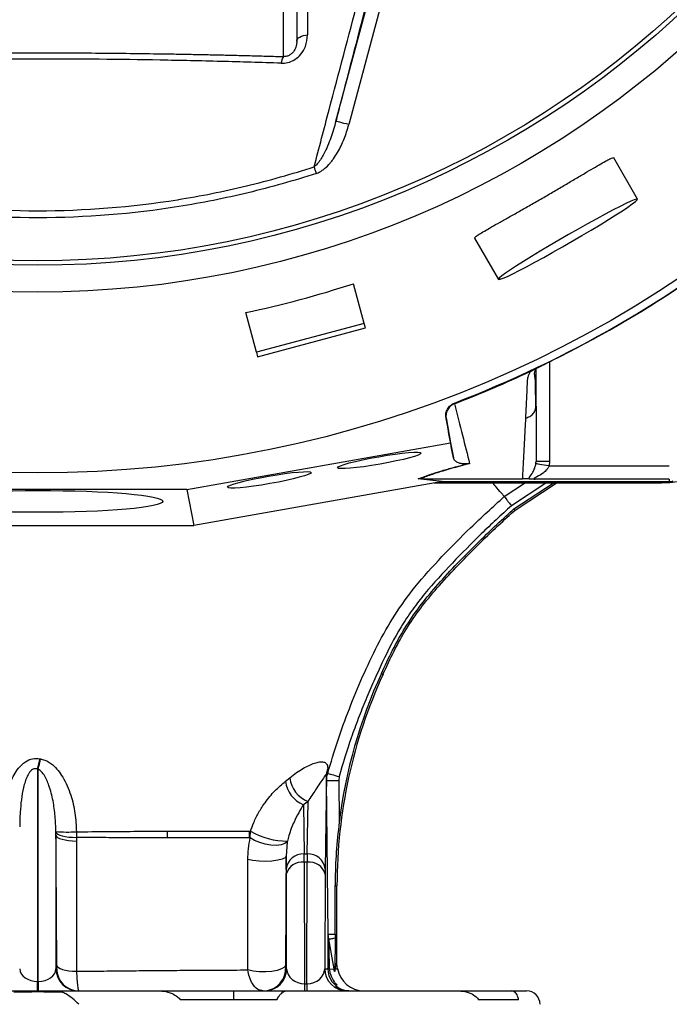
# Model space of a CAD drawing. Extents: x 36 to 632, y 43 to 1270.
# Tile 7 of 15: x 330 to 476, y 623 to 844. Entities that reach past the tile are written whole.
import ezdxf

# ---------------------------------------------------------------- set-up
doc = ezdxf.new("R2010")
doc.units = 0
doc.layers.get('0').update_dxf_attribs({"linetype": 'CONTINUOUS'})

msp = doc.modelspace()

# ---------------------------------------------------------------- linework, layer by layer
at = {"color": 7, "linetype": 'CONTINUOUS'}
for p, q in [((392.29, 861.14), (392.29, 838.71)), ((389.29, 835.27), (389.29, 858.17)), ((401.06, 820.81), (408.54, 848.73)), ((411.44, 847.96), (403.95, 820.03)), ((468.63, 803.35), (463.29, 812.61)), ((432.11, 794.61), (437.46, 785.35)), ((407.39, 775.52), (405.01, 784.41)), ((383.25, 769.05), (380.86, 777.94)), ((407.39, 775.52), (383.25, 769.05)), ((383.52, 768.03), (407.67, 774.5)), ((407.67, 774.5), (407.39, 775.52)), ((383.25, 769.05), (383.52, 768.03)), ((445.89, 757.25), (445.89, 765.31)), ((448.89, 766.92), (448.89, 744.62)), ((445.15, 765.02), (445.23, 765.06)), ((427.6, 757.67), (427.63, 757.54)), ((445.81, 756.64), (445.89, 757.08)), ((425.73, 754.35), (426.72, 748.75)), ((425.75, 754.23), (425.73, 754.35)), ((367.64, 738.29), (426.72, 748.75)), ((426.72, 748.75), (427.38, 745.44)), ((448.89, 744.62), (448.81, 743.63)), ((448.81, 743.63), (475.75, 743.63)), ((424.55, 740.03), (369.24, 730.24)), ((424.86, 740.09), (419.51, 740.68)), ((420.1, 740.73), (420.09, 740.73)), ((420.09, 740.73), (425.44, 740.14)), ((420.1, 740.73), (442.89, 740.73)), ((474.01, 739.77), (423.08, 739.77)), ((474.01, 739.98), (424.26, 739.98)), ((424.86, 740.09), (425.44, 740.14)), ((425.44, 740.14), (475.75, 740.14)), ((448.12, 739.77), (440.38, 734.64)), ((440.95, 733.97), (449.7, 739.77)), ((441.19, 733.66), (450.41, 739.77)), ((475.75, 740.63), (445.68, 740.63)), ((474.01, 739.77), (474.01, 739.98)), ((475.75, 740.63), (475.75, 740.14)), ((367.64, 738.29), (300.95, 738.29)), ((367.64, 738.29), (369.24, 730.24)), ((299.35, 730.24), (369.24, 730.24)), ((411.25, 697.12), (411.61, 696.96)), ((334.77, 678.03), (334.9, 678.01)), ((334.23, 675.7), (334.23, 628.16)), ((334.36, 675.68), (334.23, 675.7)), ((334.36, 628.16), (334.36, 675.68)), ((399.24, 675.83), (399.24, 674.74)), ((389.74, 672.98), (390.71, 673.76)), ((398.95, 674.45), (398.64, 653.28)), ((399.34, 638.74), (398.99, 673.17)), ((401.8, 674.03), (401.69, 673.19)), ((401.69, 673.19), (401.79, 663.8)), ((394.81, 668.47), (393.79, 667.74)), ((394.64, 656.7), (394.81, 668.47)), ((393.79, 667.74), (393.95, 656.7)), ((338.36, 661.55), (338.36, 661.73)), ((338.36, 660.84), (338.36, 661.55)), ((342.93, 661.67), (342.94, 660.41)), ((381.66, 661.79), (381.94, 661.79)), ((381.88, 660.28), (381.94, 661.79)), ((338.36, 660.84), (338.36, 630.98)), ((342.94, 660.41), (342.95, 659.6)), ((381.88, 660.28), (381.67, 660.28)), ((390.17, 659.41), (389.91, 656.22)), ((390.2, 659.58), (390.17, 659.41)), ((389.95, 653.28), (389.91, 656.22)), ((393.95, 656.7), (394.64, 656.7)), ((393.96, 654.86), (394.05, 627.62)), ((394.63, 654.86), (393.96, 654.86)), ((394.54, 627.62), (394.63, 654.86)), ((390.03, 630.98), (389.96, 652.17)), ((398.63, 652.17), (398.56, 630.98)), ((400.89, 649.6), (401.29, 649.6)), ((401.29, 631.82), (401.29, 649.6)), ((399.47, 637.65), (399.34, 638.74)), ((400.89, 638.76), (400.89, 637.89)), ((338.36, 630.98), (338.53, 630.98)), ((389.78, 630.98), (390.03, 630.98)), ((398.56, 630.98), (399.27, 630.98)), ((399.54, 630.91), (400.64, 630.95)), ((334.23, 626.03), (334.23, 628.16)), ((334.23, 628.16), (334.36, 628.16)), ((334.36, 628.16), (334.36, 626.03)), ((394.05, 627.62), (394.54, 627.62)), ((394.05, 627.62), (394.05, 626.03)), ((394.54, 627.62), (394.54, 626.03)), ((306.89, 626.03), (361.69, 626.03)), ((361.69, 626.03), (378.2, 626.03)), ((387.86, 624.03), (366.23, 624.03)), ((378.2, 624.03), (378.2, 626.03)), ((378.2, 626.03), (385.87, 626.03)), ((389.16, 626.03), (389.89, 626.03)), ((389.89, 626.03), (428.63, 626.03)), ((403.93, 626.03), (403.93, 626.03)), ((428.63, 626.03), (440.31, 626.03)), ((441.99, 624.03), (433.03, 624.03)), ((440.31, 626.03), (443.79, 626.03))]:
    msp.add_line(p, q, dxfattribs=at)
at = {"color": 7, "linetype": 'CONTINUOUS', "flags": 128}
for points in [[(392.29, 838.71), (392.34, 838.96), (392.47, 839.21), (392.69, 839.44), (392.98, 839.65), (393.35, 839.84), (393.77, 839.99), (394.23, 840.1), (394.73, 840.17)], [(403.95, 820.03), (403.4, 820.18), (402.86, 820.32), (402.36, 820.46), (401.92, 820.57), (401.56, 820.67), (401.29, 820.74), (401.12, 820.79), (401.06, 820.81)], [(396.69, 809.12), (396.62, 809.32), (396.56, 809.51), (396.49, 809.71), (396.43, 809.9), (396.37, 810.08), (396.31, 810.27), (396.25, 810.44), (396.2, 810.61)], [(468.63, 803.35), (468.42, 803.37), (467.91, 803.21), (467.11, 802.88), (466.04, 802.38), (464.71, 801.72), (463.16, 800.93), (461.4, 800), (459.49, 798.97), (457.45, 797.84), (455.33, 796.65), (453.16, 795.41), (450.99, 794.15), (448.86, 792.9), (446.81, 791.67), (444.88, 790.5), (443.11, 789.4), (441.53, 788.39), (440.18, 787.51), (439.08, 786.75), (438.25, 786.15), (437.71, 785.7), (437.47, 785.42), (437.53, 785.32), (437.89, 785.39), (438.55, 785.64), (439.49, 786.05), (440.69, 786.63), (442.13, 787.35), (443.79, 788.22), (445.63, 789.2), (447.61, 790.28), (449.69, 791.44), (451.85, 792.66), (454.02, 793.91), (456.18, 795.17), (458.27, 796.42), (460.27, 797.62), (462.12, 798.76), (463.8, 799.81), (465.27, 800.76), (466.49, 801.58), (467.46, 802.27), (468.15, 802.79), (468.54, 803.16), (468.63, 803.35)], [(448.81, 743.63), (448.25, 743.72), (447.71, 743.8), (447.2, 743.88), (446.76, 743.95), (446.39, 744.01), (446.11, 744.05), (445.93, 744.08), (445.85, 744.09)], [(438.78, 736.76), (443.28, 739.74), (443.32, 739.77)], [(476.55, 740.16), (476.37, 740.13), (474.01, 739.98)], [(440.95, 733.97), (441.02, 733.88), (441.09, 733.78), (441.19, 733.66)], [(398.99, 673.17), (399.05, 673.17), (399.21, 673.17), (399.46, 673.17), (399.8, 673.18), (400.2, 673.18), (400.67, 673.18), (401.17, 673.19), (401.69, 673.19)], [(399.24, 674.74), (399.36, 674.71), (399.55, 674.65), (399.81, 674.58), (400.13, 674.49), (400.5, 674.39), (400.91, 674.28), (401.35, 674.16), (401.8, 674.03)], [(338.36, 661.55), (338.48, 661.33), (338.76, 661.11), (339.19, 660.92), (339.75, 660.75), (340.43, 660.61), (341.21, 660.5), (342.05, 660.44), (342.94, 660.41)], [(338.36, 660.84), (338.46, 660.6), (338.73, 660.38), (339.15, 660.17), (339.71, 659.99), (340.4, 659.83), (341.18, 659.71), (342.04, 659.64), (342.95, 659.6)], [(390.17, 659.41), (389.61, 659.01), (388.78, 658.74), (387.72, 658.63), (386.52, 658.68), (385.24, 658.89), (383.99, 659.24), (382.84, 659.72), (381.88, 660.28)], [(389.91, 656.22), (389.67, 655.87), (389.02, 655.54), (388.02, 655.29), (386.74, 655.11), (385.31, 655.04), (383.85, 655.07), (382.48, 655.21), (381.31, 655.43)], [(399.34, 638.74), (399.37, 638.74), (399.45, 638.74), (399.59, 638.74), (399.77, 638.75), (399.99, 638.75), (400.26, 638.75), (400.56, 638.75), (400.89, 638.76)], [(399.47, 637.65), (399.54, 637.66), (399.64, 637.68), (399.78, 637.7), (399.95, 637.73), (400.14, 637.76), (400.37, 637.8), (400.62, 637.84), (400.89, 637.89)], [(338.54, 631.71), (338.63, 631.47), (338.89, 631.24), (339.29, 631.03), (339.83, 630.84), (340.49, 630.68), (341.25, 630.55), (342.08, 630.47), (342.96, 630.42)], [(389.77, 631.76), (389.54, 631.34), (388.91, 630.95), (387.94, 630.63), (386.72, 630.41), (385.33, 630.3), (383.89, 630.33), (382.52, 630.47), (381.35, 630.73)], [(400.64, 630.95), (400.66, 630.96), (400.67, 630.96), (400.69, 630.96), (400.71, 630.97), (400.73, 630.97), (400.76, 630.97), (400.78, 630.98), (400.81, 630.98)], [(402.5, 626.36), (403.3, 626.13), (404.27, 626.03)]]:
    msp.add_lwpolyline(points, dxfattribs=at)
at = {"color": 7, "linetype": 'CONTINUOUS'}
for radius in [258.01, 217.51, 211.5, 210.5]:
    msp.add_circle((334.29, 1000.03), radius, dxfattribs=at)
for centre, radius, start, end in [((391.46, 833.72), 2.66, 144.418, 178.5512), ((334.29, 1000.03), 259.7, 291.0565, 308.9435), ((515.14, 649.6), 113.84, 155.4198, 180), ((515.14, 649.6), 114.24, 155.4198, 172.8635), ((303.17, 684.2), 32.2, 344.6961, 348.9425), ((302.63, 684.18), 32.85, 345.0095, 349.1721), ((402.45, 674.44), 3.5, 156.6576, 179.8689), ((396.24, 673.81), 6.55, 187.2996, 247.9863), ((397.16, 674.52), 6.49, 186.7226, 248.8322), ((341.03, 689.9), 28.29, 264.5743, 273.8416), ((377.17, 661.41), 13.93, 178.4183, 184.6194), ((389.79, 661.06), 8.16, 174.9185, 185.4979), ((390.26, 676.36), 16.79, 240.2697, 269.7808), ((393.72, 652.92), 3.79, 86.5411, 174.5954), ((393.44, 651.31), 3.59, 81.7463, 166.0632), ((395.15, 651.31), 3.59, 13.9367, 98.2538), ((394.87, 652.92), 3.79, 5.4045, 93.459), ((343.36, 631.03), 5, 180.5705, 269.9974), ((343.53, 631.03), 5, 180.5735, 224.9463), ((385.03, 631.03), 5, 270.0025, 359.4295), ((384.78, 631.03), 5, 314.0749, 359.4226), ((403.56, 631.03), 5, 180.5705, 269.9975), ((404.27, 631.03), 5, 180.571, 249.252), ((401.45, 631.87), 2.14, 181.907, 206.6672), ((407.35, 632.03), 6, 189.3142, 269.9078), ((343.53, 631.03), 5, 224.9594, 269.9877), ((384.78, 631.03), 5, 269.9993, 314.0709), ((443.79, 623.03), 3, 0, 90)]:
    msp.add_arc(centre, radius, start, end, dxfattribs=at)
for centre, major_axis, ratio, start_param, end_param in [((334.18, 1000.48), (-58.85, 219.63), 0.999998, 3.08659, 3.196595), ((426.09, 740.03), (17.02, 2.99), 0.015428, 1.640213, 1.658419), ((393.86, 648.04), (0.06, 10), 0.008579, 5.462932, 5.759638), ((394.73, 648.04), (-0.06, 10), 0.008579, 0.523547, 0.820253), ((389.86, 648.08), (0.06, 6), 0.014297, 5.463024, 5.75973), ((398.73, 648.08), (-0.06, 6), 0.014297, 0.523456, 0.820162), ((400.76, 766.32), (-0.01, 270.06), 0.000523, 4.220426, 4.265469), ((334.23, 631.03), (4, 0), 0.716971, 3.159046, 4.712389), ((334.36, 631.03), (4, 0), 0.716971, 4.712389, 6.265732), ((394.03, 631.03), (4, -0.1), 0.852321, 3.184436, 4.737949), ((394.56, 631.03), (4, 0.1), 0.852321, 4.686829, 6.240342)]:
    msp.add_ellipse(centre, major_axis=major_axis, ratio=ratio, start_param=start_param, end_param=end_param, dxfattribs=at)
for centre, major_axis, ratio in [((410.8, 744.84), (9.38, 1.65), 0.088975), ((386.13, 740.48), (9.38, 1.65), 0.088975), ((334.29, 735.66), (28, 0), 0.087489)]:
    msp.add_ellipse(centre, major_axis=major_axis, ratio=ratio, dxfattribs=at)
for points, knots in [([(394.7, 848.23), (394.71, 846.5), (394.72, 843.81), (394.73, 841.12), (394.73, 840.17)], [0, 0, 0, 0, 0.6461938, 1, 1, 1, 1]), ([(396.2, 810.61), (397.31, 814.86), (400.57, 827.27), (403.9, 839.87), (406.09, 848.17)], [0, 0, 0, 0, 0.3417969, 1, 1, 1, 1]), ([(408.3, 848.8), (406.16, 840.52), (403.73, 831.15), (401.34, 821.89), (401.06, 820.81)], [0, 0, 0, 0, 0.883029, 1, 1, 1, 1]), ([(388.8, 833.79), (389.28, 833.81), (390.36, 833.86), (391.95, 834.57), (393.35, 835.83), (394.49, 837.75), (394.64, 839.27), (394.73, 840.17)], [0, 0, 0, 0, 0.142737, 0.31783, 0.492343, 0.70315, 1, 1, 1, 1]), ([(392.29, 838.71), (392.29, 838.36), (392.26, 838.02), (392.12, 837.49), (392.06, 837.31), (391.92, 836.96), (391.83, 836.78), (391.61, 836.43), (391.48, 836.26), (391.24, 836.02), (391.16, 835.94), (390.97, 835.79), (390.87, 835.72), (390.66, 835.58), (390.55, 835.52), (390.31, 835.42), (390.18, 835.38), (389.8, 835.28), (389.54, 835.26), (389.29, 835.27)], [0, 0, 0, 0, 0.25, 0.25, 0.375, 0.375, 0.5, 0.5, 0.625, 0.625, 0.6875, 0.6875, 0.75, 0.75, 0.8125, 0.8125, 0.875, 0.875, 1, 1, 1, 1]), ([(279.29, 835.27), (279.87, 835.29), (281.02, 835.32), (282.74, 835.37), (284.46, 835.42), (286.17, 835.47), (287.87, 835.51), (289.56, 835.55), (291.25, 835.6), (294.67, 835.68), (299.79, 835.79), (306.68, 835.91), (313.55, 836), (320.46, 836.07), (327.37, 836.11), (334.27, 836.13), (341.16, 836.11), (348.06, 836.07), (354.99, 836), (360.73, 835.92), (365.28, 835.85), (368.64, 835.78), (372.02, 835.72), (375.43, 835.64), (378.86, 835.56), (382.32, 835.47), (385.8, 835.38), (388.13, 835.31), (389.29, 835.27)], [0, 0, 0, 0, 0.015939, 0.031794, 0.047567, 0.063258, 0.078867, 0.094395, 0.109843, 0.12521, 0.188192, 0.250162, 0.312872, 0.374969, 0.437621, 0.500012, 0.561814, 0.624018, 0.686676, 0.749836, 0.780101, 0.810643, 0.841468, 0.872581, 0.903986, 0.935688, 0.967691, 1, 1, 1, 1]), ([(388.8, 833.79), (386.56, 833.86), (384.31, 833.93), (379.8, 834.07), (377.55, 834.13), (370.76, 834.3), (366.23, 834.4), (352.61, 834.64), (343.48, 834.73), (325.12, 834.73), (315.98, 834.64), (302.36, 834.4), (297.82, 834.3), (291.04, 834.13), (288.78, 834.07), (284.28, 833.93), (282.03, 833.86), (279.79, 833.79)], [0, 0, 0, 0, 0.0625, 0.0625, 0.125, 0.125, 0.25, 0.25, 0.5, 0.5, 0.75, 0.75, 0.875, 0.875, 0.9375, 0.9375, 1, 1, 1, 1]), ([(401.06, 820.81), (400.7, 819.55), (399.99, 817.04), (398.64, 813.89), (397.39, 811.77), (396.56, 810.88), (396.25, 810.65), (396.2, 810.61)], [0, 0, 0, 0, 0.3428112, 0.6850201, 0.8982465, 0.984345, 1, 1, 1, 1]), ([(396.69, 809.12), (396.96, 809.21), (397.22, 809.33), (397.72, 809.6), (397.96, 809.76), (398.65, 810.27), (399.07, 810.66), (399.65, 811.28), (399.83, 811.49), (400.19, 811.94), (400.36, 812.17), (400.86, 812.86), (401.16, 813.33), (402, 814.79), (402.48, 815.8), (403.31, 817.87), (403.66, 818.94), (403.95, 820.03)], [0, 0, 0, 0, 0.0625, 0.0625, 0.125, 0.125, 0.25, 0.25, 0.3125, 0.3125, 0.375, 0.375, 0.5, 0.5, 0.75, 0.75, 1, 1, 1, 1]), ([(432.16, 794.64), (432.14, 794.65), (432.04, 794.67), (432.36, 794.95), (433.09, 795.45), (434.28, 796.18), (435.85, 797.08), (437.78, 798.17), (439.98, 799.41), (442.41, 800.77), (444.97, 802.23), (447.61, 803.74), (450.23, 805.26), (452.76, 806.75), (455.15, 808.17), (457.32, 809.46), (459.23, 810.58), (460.82, 811.5), (462.06, 812.18), (462.86, 812.56), (463.26, 812.7), (463.24, 812.61), (463.24, 812.58)], [0, 0, 0, 0, 0.017031, 0.070559, 0.124088, 0.177639, 0.231192, 0.284895, 0.338598, 0.392343, 0.446087, 0.499699, 0.553311, 0.606823, 0.660336, 0.713937, 0.767538, 0.821278, 0.875017, 0.92873, 0.982441, 1, 1, 1, 1]), ([(272.39, 810.61), (274.9, 809.79), (277.41, 809.03), (282.48, 807.59), (285.03, 806.92), (292.69, 805.08), (297.82, 804.05), (313.3, 801.59), (323.72, 800.76), (344.79, 800.75), (355.23, 801.58), (370.74, 804.05), (375.88, 805.07), (386.12, 807.54), (391.19, 808.98), (396.2, 810.61)], [0, 0, 0, 0, 0.0625, 0.0625, 0.125, 0.125, 0.25, 0.25, 0.5, 0.5, 0.75, 0.75, 0.875, 0.875, 1, 1, 1, 1]), ([(396.69, 809.12), (394.16, 808.3), (391.61, 807.52), (386.51, 806.07), (383.95, 805.4), (376.24, 803.54), (371.07, 802.51), (355.48, 800.02), (344.97, 799.18), (323.71, 799.18), (313.19, 800.01), (297.57, 802.5), (292.39, 803.53), (284.66, 805.4), (282.08, 806.07), (276.97, 807.52), (274.43, 808.3), (271.9, 809.12)], [0, 0, 0, 0, 0.0625, 0.0625, 0.125, 0.125, 0.25, 0.25, 0.5, 0.5, 0.75, 0.75, 0.875, 0.875, 0.9375, 0.9375, 1, 1, 1, 1]), ([(445.23, 765.06), (445.27, 765.09), (445.35, 765.13), (445.48, 765.2), (445.62, 765.27), (445.76, 765.34), (445.91, 765.42), (446.06, 765.5), (446.23, 765.59), (446.4, 765.67), (446.57, 765.76), (446.75, 765.85), (446.94, 765.95), (447.14, 766.05), (447.4, 766.18), (447.73, 766.35), (448.14, 766.55), (448.55, 766.76), (448.98, 766.97), (449.27, 767.11), (449.41, 767.18)], [0, 0, 0, 0, 0.044249, 0.088103, 0.131644, 0.174955, 0.21812, 0.261226, 0.304357, 0.347601, 0.391041, 0.434763, 0.478847, 0.523375, 0.568424, 0.654803, 0.740537, 0.826241, 0.912528, 1, 1, 1, 1]), ([(445.85, 756.63), (445.83, 758.33), (445.79, 760.73), (445.77, 763.33), (445.45, 764.46), (445.81, 765.18), (445.94, 765.44)], [0, 0, 0, 0, 0.578265, 0.819399, 0.935238, 1, 1, 1, 1]), ([(443.6, 754.33), (443.62, 754.57), (443.64, 755.06), (443.68, 755.8), (443.71, 756.55), (443.75, 757.31), (443.8, 758.3), (443.86, 759.54), (443.91, 760.8), (443.96, 761.82), (443.98, 762.44), (444.01, 762.89), (444.04, 763.15), (444.07, 763.38), (444.13, 763.61), (444.22, 763.87), (444.34, 764.17), (444.49, 764.48), (444.62, 764.7), (444.68, 764.81)], [0, 0, 0, 0, 0.077777, 0.1552, 0.232272, 0.308995, 0.385372, 0.530526, 0.674474, 0.747423, 0.819615, 0.846383, 0.869761, 0.889755, 0.906383, 0.929523, 0.9528, 0.976272, 1, 1, 1, 1]), ([(444.68, 764.81), (444.71, 764.82), (444.78, 764.85), (444.88, 764.9), (444.98, 764.94), (445.07, 764.99), (445.12, 765.01), (445.15, 765.02)], [0, 0, 0, 0, 0.212576, 0.416535, 0.614103, 0.807726, 1, 1, 1, 1]), ([(425.73, 754.35), (425.66, 754.69), (425.66, 755.04), (425.78, 755.72), (425.9, 756.05), (426.15, 756.5), (426.25, 756.64), (426.47, 756.91), (426.59, 757.03), (426.98, 757.37), (427.28, 757.55), (427.6, 757.67)], [0, 0, 0, 0, 0.25, 0.25, 0.5, 0.5, 0.625, 0.625, 0.75, 0.75, 1, 1, 1, 1]), ([(427.63, 757.54), (427.33, 757.39), (426.73, 757.08), (426.08, 756.29), (425.7, 755.32), (425.69, 754.6), (425.75, 754.24), (425.75, 754.23)], [0, 0, 0, 0, 0.243076, 0.486112, 0.730216, 0.994528, 1, 1, 1, 1]), ([(427.65, 757.54), (428.26, 755.08), (428.84, 752.74), (429.97, 748.27), (430.5, 746.14), (431.01, 744.1)], [0, 0, 0, 0, 0.5, 0.5, 1, 1, 1, 1]), ([(443.6, 754.33), (443.91, 754.43), (444.54, 754.63), (445.28, 755.3), (445.74, 756.01), (445.79, 756.48), (445.81, 756.64)], [0, 0, 0, 0, 0.275816, 0.567615, 0.859412, 1, 1, 1, 1]), ([(445.89, 757.08), (445.89, 756.83), (445.89, 756.34), (445.89, 755.6), (445.89, 754.88), (445.89, 754.15), (445.89, 753.44), (445.89, 752.73), (445.89, 752.02), (445.89, 751.32), (445.89, 750.63), (445.89, 749.94), (445.89, 749.25), (445.89, 748.57), (445.89, 747.9), (445.89, 747.23), (445.89, 746.57), (445.89, 745.91), (445.89, 745.26), (445.89, 744.83), (445.89, 744.62)], [0, 0, 0, 0, 0.052635, 0.105608, 0.158921, 0.212573, 0.266566, 0.320902, 0.37558, 0.430604, 0.485973, 0.541688, 0.597751, 0.654162, 0.710923, 0.768034, 0.825496, 0.883311, 0.941478, 1, 1, 1, 1]), ([(442.89, 740.73), (442.9, 740.95), (442.92, 741.38), (442.96, 742.04), (443, 742.71), (443.03, 743.38), (443.07, 744.07), (443.11, 744.75), (443.14, 745.45), (443.18, 746.15), (443.22, 746.86), (443.26, 747.57), (443.3, 748.29), (443.33, 749.02), (443.37, 749.76), (443.41, 750.5), (443.45, 751.25), (443.49, 752.01), (443.53, 752.77), (443.57, 753.54), (443.59, 754.07), (443.6, 754.33)], [0, 0, 0, 0, 0.055211, 0.1101282, 0.1647529, 0.2190862, 0.2731293, 0.3268835, 0.38035, 0.4335301, 0.4864251, 0.5390363, 0.5913651, 0.6434129, 0.6951811, 0.7466711, 0.7978843, 0.8488223, 0.8994865, 0.9498786, 1, 1, 1, 1]), ([(430.51, 744.08), (430.41, 744.06), (430.32, 744.05), (430.17, 744.04), (430.11, 744.04), (429.93, 744.04), (429.84, 744.04), (429.58, 744.05), (429.44, 744.06), (429.2, 744.1), (429.09, 744.12), (428.9, 744.17), (428.81, 744.19), (428.57, 744.27), (428.44, 744.33), (428.2, 744.45), (428.1, 744.51), (427.82, 744.7), (427.68, 744.84), (427.48, 745.13), (427.41, 745.28), (427.38, 745.44)], [0, 0, 0, 0, 0.015625, 0.015625, 0.03125, 0.03125, 0.0625, 0.0625, 0.125, 0.125, 0.1875, 0.1875, 0.25, 0.25, 0.375, 0.375, 0.5, 0.5, 0.75, 0.75, 1, 1, 1, 1]), ([(419.51, 740.68), (419.77, 740.79), (420.75, 741.18), (422.54, 741.82), (425.12, 742.63), (427.64, 743.34), (429.58, 743.84), (430.51, 744.08)], [0, 0, 0, 0, 0.106661, 0.403142, 0.607796, 0.812344, 1, 1, 1, 1]), ([(431.01, 744.1), (429.57, 743.73), (426.62, 742.98), (423.3, 741.94), (421.26, 741.21), (420.33, 740.82), (420.1, 740.73)], [0, 0, 0, 0, 0.297891, 0.606735, 0.903183, 1, 1, 1, 1]), ([(431.01, 744.1), (431.01, 744.1), (430.84, 744.11), (430.67, 744.09), (430.51, 744.08)], [0, 0, 0, 0, 0.022126, 1, 1, 1, 1]), ([(444.2, 740.68), (444.22, 740.71), (444.28, 740.85), (444.57, 741.28), (445.09, 742.01), (445.56, 742.98), (445.78, 743.66), (445.84, 744.02), (445.85, 744.09)], [0, 0, 0, 0, 0.04406, 0.224376, 0.592586, 0.811385, 0.961185, 1, 1, 1, 1]), ([(448.81, 743.63), (448.81, 743.63), (448.75, 743.4), (448.57, 743.09), (448.13, 742.53), (447.33, 741.84), (446.35, 741.29), (445.66, 740.95), (445.45, 740.81), (445.39, 740.73), (445.41, 740.68), (445.52, 740.64), (445.63, 740.63), (445.68, 740.63), (445.68, 740.63)], [0, 0, 0, 0, 0.00001, 0.119092, 0.171498, 0.364272, 0.663876, 0.784818, 0.836931, 0.870205, 0.912501, 0.953289, 0.999988, 1, 1, 1, 1]), ([(448.89, 744.62), (448.5, 744.62), (448.1, 744.62), (447.38, 744.62), (447.04, 744.62), (446.49, 744.62), (446.27, 744.62), (445.97, 744.62), (445.89, 744.62), (445.89, 744.62)], [0, 0, 0, 0, 0.25, 0.25, 0.5, 0.5, 0.75, 0.75, 1, 1, 1, 1]), ([(420.09, 740.73), (419.9, 740.72), (419.71, 740.71), (419.52, 740.68), (419.51, 740.68)], [0, 0, 0, 0, 0.976229, 1, 1, 1, 1]), ([(438.78, 736.76), (438.64, 736.92), (438.22, 737.41), (437.41, 738.35), (436.51, 739.41), (436.2, 739.77)], [0, 0, 0, 0, 0.241511, 0.737639, 1, 1, 1, 1]), ([(444.2, 740.68), (444.16, 740.68), (443.99, 740.7), (443.72, 740.71), (443.35, 740.73), (443.1, 740.73), (442.95, 740.73), (442.91, 740.73)], [0, 0, 0, 0, 0.171807, 0.597024, 0.766211, 0.93736, 1, 1, 1, 1]), ([(445.68, 740.63), (445.6, 740.63), (445.52, 740.63), (445.37, 740.64), (445.29, 740.64), (445.07, 740.64), (444.94, 740.65), (444.68, 740.65), (444.56, 740.66), (444.36, 740.67), (444.28, 740.68), (444.2, 740.68)], [0, 0, 0, 0, 0.125, 0.125, 0.25, 0.25, 0.5, 0.5, 0.75, 0.75, 1, 1, 1, 1]), ([(479.54, 740.72), (479.27, 740.61), (477.55, 739.85), (475.63, 739.81), (474.01, 739.77)], [0, 0, 0, 0, 0.153543, 1, 1, 1, 1]), ([(399.24, 674.74), (399.95, 677.18), (401.38, 682.07), (404.05, 689.29), (407, 696.44), (410.31, 703.49), (414.13, 710.26), (418.94, 716.93), (424.78, 723.33), (431.46, 730.08), (436.24, 734.44), (438.78, 736.76)], [0, 0, 0, 0, 0.102045, 0.20409, 0.307953, 0.412104, 0.515869, 0.619205, 0.740791, 0.862463, 1, 1, 1, 1]), ([(438.78, 736.76), (438.83, 736.69), (438.93, 736.55), (439.3, 736.06), (439.78, 735.42), (440.17, 734.91), (440.37, 734.64), (440.38, 734.64)], [0, 0, 0, 0, 0.243678, 0.487356, 0.7313, 0.992064, 1, 1, 1, 1]), ([(440.38, 734.64), (439.79, 734.14), (439.22, 733.63), (438.08, 732.6), (437.52, 732.08), (435.84, 730.51), (434.73, 729.45), (431.43, 726.24), (429.27, 724.07), (425.04, 719.64), (422.96, 717.38), (420.03, 713.82), (419.09, 712.61), (417.31, 710.14), (416.47, 708.87), (414.11, 705), (412.74, 702.3), (410.81, 698.2), (410.18, 696.82), (408.95, 694.05), (408.35, 692.66), (407.18, 689.85), (406.61, 688.44), (405.52, 685.6), (405, 684.18), (403.51, 679.87), (402.61, 676.97), (401.8, 674.03)], [0, 0, 0, 0, 0.03125, 0.03125, 0.0625, 0.0625, 0.125, 0.125, 0.25, 0.25, 0.375, 0.375, 0.4375, 0.4375, 0.5, 0.5, 0.625, 0.625, 0.6875, 0.6875, 0.75, 0.75, 0.8125, 0.8125, 0.875, 0.875, 1, 1, 1, 1]), ([(411.25, 697.12), (412.86, 700.63), (414.55, 704.1), (417.52, 708.9), (418.58, 710.45), (420.89, 713.51), (422.13, 715.02), (424.8, 718.07), (426.22, 719.61), (429.25, 722.79), (430.86, 724.42), (434.05, 727.59), (435.63, 729.11), (438.54, 731.84), (439.87, 733.04), (440.93, 733.96), (440.94, 733.96), (440.94, 733.97), (440.95, 733.97)], [0.6722839, 0.6722839, 0.6722839, 0.6722839, 0.7537843, 0.7537843, 0.7945345, 0.7945345, 0.8352847, 0.8352847, 0.8760349, 0.8760349, 0.9167851, 0.9167851, 0.9575353, 0.9575353, 0.9982855, 0.9982855, 0.9982855, 0.998523, 0.998523, 0.998523, 0.998523]), ([(411.61, 696.96), (413.21, 700.46), (414.9, 703.91), (417.85, 708.69), (418.9, 710.22), (421.2, 713.26), (422.44, 714.77), (425.09, 717.81), (426.51, 719.34), (429.53, 722.51), (431.14, 724.14), (434.33, 727.3), (435.91, 728.83), (438.81, 731.55), (440.13, 732.75), (441.19, 733.66)], [0.6722839, 0.6722839, 0.6722839, 0.6722839, 0.7537843, 0.7537843, 0.7945345, 0.7945345, 0.8352847, 0.8352847, 0.8760349, 0.8760349, 0.9167851, 0.9167851, 0.9575353, 0.9575353, 0.9982855, 0.9982855, 0.9982855, 0.9982855]), ([(326.21, 662.33), (326.28, 663.62), (326.4, 666.05), (327.04, 669.58), (328.09, 672.89), (329.56, 675.61), (331.36, 677.34), (333.08, 678.14), (334.21, 678.07), (334.77, 678.03)], [0, 0, 0, 0, 0.196444, 0.369581, 0.542346, 0.721274, 0.830006, 0.915898, 1, 1, 1, 1]), ([(334.9, 678.01), (335.21, 677.93), (336.21, 677.68), (337.58, 676.76), (338.89, 675.41), (340.4, 673.21), (341.76, 670), (342.72, 665.83), (342.86, 663.06), (342.93, 661.67)], [0, 0, 0, 0, 0.04986, 0.15966, 0.250489, 0.341541, 0.571326, 0.785518, 1, 1, 1, 1]), ([(390.71, 673.76), (391.74, 674.6), (392.74, 675.29), (394.16, 676.11), (394.62, 676.35), (395.49, 676.74), (395.9, 676.91), (396.68, 677.16), (397.04, 677.25), (397.54, 677.32), (397.7, 677.33), (398, 677.33), (398.15, 677.32), (398.41, 677.26), (398.54, 677.22), (398.76, 677.1), (398.86, 677.02), (399.03, 676.81), (399.1, 676.68), (399.18, 676.41), (399.2, 676.32), (399.23, 676.09), (399.24, 675.97), (399.24, 675.83)], [0, 0, 0, 0, 0.25, 0.25, 0.375, 0.375, 0.5, 0.5, 0.625, 0.625, 0.6875, 0.6875, 0.75, 0.75, 0.8125, 0.8125, 0.875, 0.875, 0.9375, 0.9375, 0.96875, 0.96875, 1, 1, 1, 1]), ([(334.23, 675.7), (334.1, 675.75), (333.85, 675.83), (333.44, 675.79), (333.04, 675.61), (332.45, 675.1), (331.68, 673.74), (331.03, 671.55), (330.57, 668.84), (330.29, 665.88), (330.25, 663.86), (330.23, 662.77)], [0, 0, 0, 0, 0.026365, 0.053548, 0.076839, 0.112032, 0.203973, 0.384576, 0.577603, 0.772044, 1, 1, 1, 1]), ([(338.36, 661.73), (338.31, 662.88), (338.23, 665.17), (337.74, 668.63), (336.97, 671.77), (335.98, 674.06), (335.07, 675.29), (334.52, 675.6), (334.36, 675.68)], [0, 0, 0, 0, 0.229961, 0.461305, 0.700914, 0.875614, 0.965611, 1, 1, 1, 1]), ([(381.94, 661.79), (382.17, 662.44), (382.69, 663.95), (383.79, 666.1), (385.36, 668.53), (387.38, 670.95), (388.95, 672.3), (389.74, 672.98)], [0, 0, 0, 0, 0.134979, 0.307512, 0.483919, 0.737885, 1, 1, 1, 1]), ([(398.95, 674.45), (398.92, 674.47), (398.81, 674.55), (398.3, 673.71), (397.52, 672.58), (396.38, 670.91), (395.4, 669.38), (394.81, 668.47)], [0, 0, 0, 0, 0.084627, 0.280621, 0.485084, 0.69102, 1, 1, 1, 1]), ([(393.79, 667.74), (393.43, 667.15), (392.72, 665.99), (391.58, 663.73), (390.7, 661.58), (390.3, 659.99), (390.2, 659.58)], [0, 0, 0, 0, 0.270404, 0.543126, 0.880109, 1, 1, 1, 1]), ([(401.79, 663.8), (401.55, 661.57), (401.06, 657.12), (400.9, 652.38), (400.89, 649.87), (400.89, 649.6)], [0, 0, 0, 0, 0.4712268, 0.9440761, 1, 1, 1, 1]), ([(342.93, 661.67), (345.24, 661.69), (349.87, 661.74), (356.71, 661.78), (361.06, 661.79), (363.24, 661.8)], [0, 0, 0, 0, 0.330379, 0.662867, 1, 1, 1, 1]), ([(363.24, 661.8), (366.73, 661.8), (370.01, 661.79), (374.62, 661.79), (376.1, 661.79), (378.97, 661.79), (380.35, 661.78), (381.66, 661.79)], [0, 0, 0, 0, 0.5, 0.5, 0.75, 0.75, 1, 1, 1, 1]), ([(338.54, 631.71), (338.51, 637.31), (338.45, 647.01), (338.39, 656.73), (338.36, 660.84)], [0, 0, 0, 0, 0.576734, 1, 1, 1, 1]), ([(363.28, 660.29), (360.07, 660.29), (356.76, 660.31), (351.67, 660.34), (349.95, 660.35), (347.34, 660.37), (346.47, 660.38), (344.7, 660.4), (343.82, 660.4), (342.94, 660.41)], [0, 0, 0, 0, 0.5, 0.5, 0.75, 0.75, 0.875, 0.875, 1, 1, 1, 1]), ([(342.95, 659.6), (342.96, 655.47), (343, 645.73), (342.97, 636.01), (342.96, 630.42)], [0, 0, 0, 0, 0.424216, 1, 1, 1, 1]), ([(381.67, 660.28), (380.36, 660.28), (379, 660.29), (376.16, 660.29), (374.68, 660.28), (371.61, 660.28), (370.02, 660.28), (367.55, 660.28), (366.71, 660.29), (365.01, 660.29), (364.15, 660.29), (363.28, 660.29)], [0, 0, 0, 0, 0.25, 0.25, 0.5, 0.5, 0.75, 0.75, 0.875, 0.875, 1, 1, 1, 1]), ([(381.31, 655.43), (381.35, 656.26), (381.41, 657.93), (381.72, 659.49), (381.88, 660.28)], [0, 0, 0, 0, 0.495307, 1, 1, 1, 1]), ([(381.35, 630.73), (381.33, 634.8), (381.29, 643), (381.31, 651.28), (381.31, 655.43)], [0, 0, 0, 0, 0.497822, 1, 1, 1, 1]), ([(389.91, 656.22), (389.88, 652.12), (389.83, 643.92), (389.79, 635.81), (389.77, 631.76)], [0, 0, 0, 0, 0.5001319, 1, 1, 1, 1]), ([(399.32, 631.79), (399.32, 633), (399.32, 635.41), (399.33, 637.63), (399.34, 638.74)], [0, 0, 0, 0, 0.4992375, 1, 1, 1, 1]), ([(399.47, 637.65), (399.48, 636.56), (399.5, 634.39), (399.53, 632.07), (399.54, 630.91)], [0, 0, 0, 0, 0.499154, 1, 1, 1, 1]), ([(400.89, 637.89), (400.88, 636.99), (400.87, 635.19), (400.85, 633.11), (400.83, 631.72), (400.82, 631.21), (400.81, 630.99), (400.81, 630.98)], [0, 0, 0, 0, 0.3836038, 0.7665439, 0.8959572, 0.9985549, 1, 1, 1, 1]), ([(338.53, 630.98), (338.53, 630.99), (338.54, 631.01), (338.54, 631.16), (338.54, 631.4), (338.54, 631.61), (338.54, 631.71)], [0, 0, 0, 0, 0.22612, 0.485062, 0.742479, 1, 1, 1, 1]), ([(342.96, 630.42), (344.09, 630.43), (347.05, 630.47), (351.75, 630.52), (357.07, 630.57), (362.29, 630.61), (368.25, 630.66), (374.81, 630.69), (379.15, 630.71), (381.35, 630.73)], [0, 0, 0, 0, 0.0791319, 0.2060622, 0.3329922, 0.4636122, 0.5942318, 0.7953298, 1, 1, 1, 1]), ([(384.78, 626.03), (384.34, 626.11), (383.46, 626.28), (382.39, 627.5), (381.65, 629.05), (381.45, 630.18), (381.35, 630.73)], [0, 0, 0, 0, 0.277293, 0.563175, 0.79204, 1, 1, 1, 1]), ([(389.77, 631.76), (389.77, 631.67), (389.77, 631.47), (389.77, 631.21), (389.77, 631.02), (389.78, 630.99), (389.78, 630.98)], [0, 0, 0, 0, 0.18012, 0.396845, 0.694705, 1, 1, 1, 1]), ([(399.27, 630.98), (399.28, 631.04), (399.3, 631.11), (399.31, 631.46), (399.32, 631.73), (399.32, 631.79)], [0, 0, 0, 0, 0.693891, 0.924757, 1, 1, 1, 1]), ([(399.54, 630.91), (399.62, 630.52), (399.84, 629.45), (400.38, 628.47), (400.93, 627.71), (401.18, 627.52), (401.37, 627.38)], [0, 0, 0, 0, 0.26328, 0.733367, 0.794442, 1, 1, 1, 1]), ([(400.81, 630.98), (400.81, 630.85), (400.81, 630.72), (400.8, 630.56), (400.79, 630.51), (400.79, 630.43), (400.78, 630.39), (400.78, 630.37)], [0, 0, 0, 0, 0.5, 0.5, 0.75, 0.75, 1, 1, 1, 1]), ([(400.86, 630.97), (400.86, 630.93), (400.83, 630.71), (400.8, 630.52), (400.78, 630.37)], [0, 0, 0, 0, 0.16112, 1, 1, 1, 1]), ([(401.29, 631.82), (401.26, 631.96), (401.19, 632.24), (401.05, 632.16), (400.94, 631.62), (400.88, 631.07), (400.86, 630.97)], [0, 0, 0, 0, 0.241751, 0.491851, 0.905042, 1, 1, 1, 1]), ([(400.86, 630.97), (401.06, 630.98), (401.41, 631.01), (401.37, 631.03), (401.35, 631.04)], [0, 0, 0, 0, 0.571907, 1, 1, 1, 1]), ([(401.43, 631.05), (401.39, 631.28), (401.34, 631.54), (401.3, 631.8), (401.29, 631.84)], [0, 0, 0, 0, 0.861439, 1, 1, 1, 1]), ([(342.96, 630.42), (342.98, 629.79), (343.03, 628.53), (343.18, 627.09), (343.35, 626.19), (343.48, 626.08), (343.53, 626.03)], [0, 0, 0, 0, 0.258454, 0.516187, 0.77467, 1, 1, 1, 1]), ([(403.93, 626.03), (403.54, 626.06), (402.76, 626.12), (401.88, 626.47), (401.25, 626.85), (400.91, 627.14), (400.95, 627.14), (401.4, 626.82), (402.18, 626.41), (403.11, 626.1), (403.88, 626.05), (404.21, 626.03)], [0, 0, 0, 0, 0.102956, 0.208512, 0.321445, 0.436806, 0.563035, 0.694369, 0.805125, 0.918031, 1, 1, 1, 1]), ([(343.46, 623.03), (343.01, 623.48), (342.09, 624.38), (340.72, 625.29), (339.97, 625.66), (339.68, 625.81)], [0, 0, 0, 0, 0.374334, 0.755532, 1, 1, 1, 1]), ([(361.69, 626.03), (361.96, 626.02), (362.85, 625.98), (364.2, 625.57), (365.5, 624.87), (366.03, 624.27), (366.23, 624.03)], [0, 0, 0, 0, 0.166382, 0.552627, 0.824621, 1, 1, 1, 1]), ([(385.87, 626.03), (386.51, 626.05), (387.81, 626.09), (388.7, 626.05), (389.16, 626.03)], [0, 0, 0, 0, 0.4940622, 1, 1, 1, 1]), ([(387.86, 624.03), (388.01, 624.33), (388.4, 625.12), (389.17, 625.8), (389.66, 626.03), (389.88, 626.03), (389.89, 626.03)], [0, 0, 0, 0, 0.231756, 0.600084, 0.991531, 1, 1, 1, 1]), ([(428.63, 626.03), (428.92, 626.02), (429.86, 625.98), (431.19, 625.57), (432.38, 624.87), (432.85, 624.27), (433.03, 624.03)], [0, 0, 0, 0, 0.166384, 0.552626, 0.824622, 1, 1, 1, 1]), ([(441.99, 624.03), (441.92, 624.33), (441.74, 625.12), (441.21, 625.8), (440.65, 626.03), (440.32, 626.03), (440.31, 626.03)], [0, 0, 0, 0, 0.231752, 0.6000852, 0.9915269, 1, 1, 1, 1])]:
    msp.add_open_spline(points, degree=3, knots=knots, dxfattribs=at)
for points in [[(449.41, 767.18), (459.42, 772.13), (469.1, 777.72), (478.39, 783.91)], [(427.64, 757.54), (430.52, 758.65), (436.25, 760.97), (441.88, 763.49), (444.68, 764.81)], [(427.38, 745.44), (426.87, 748.19), (426.33, 751.11), (425.75, 754.23)], [(445.85, 744.09), (445.88, 744.26), (445.89, 744.44), (445.89, 744.62)], [(398.99, 673.17), (398.98, 673.57), (398.97, 673.99), (398.95, 674.45)], [(398.99, 673.17), (398.99, 673.7), (399.07, 674.23), (399.24, 674.74)], [(400.64, 630.95), (400.23, 633.18), (399.84, 635.41), (399.47, 637.65)], [(400.78, 630.37), (400.73, 630.56), (400.68, 630.75), (400.64, 630.95)], [(328.91, 625.81), (330.7, 625.84), (334.29, 625.89), (337.89, 625.84), (339.68, 625.81)]]:
    msp.add_open_spline(points, degree=3, dxfattribs=at)

doc.saveas('drawing.dxf')
